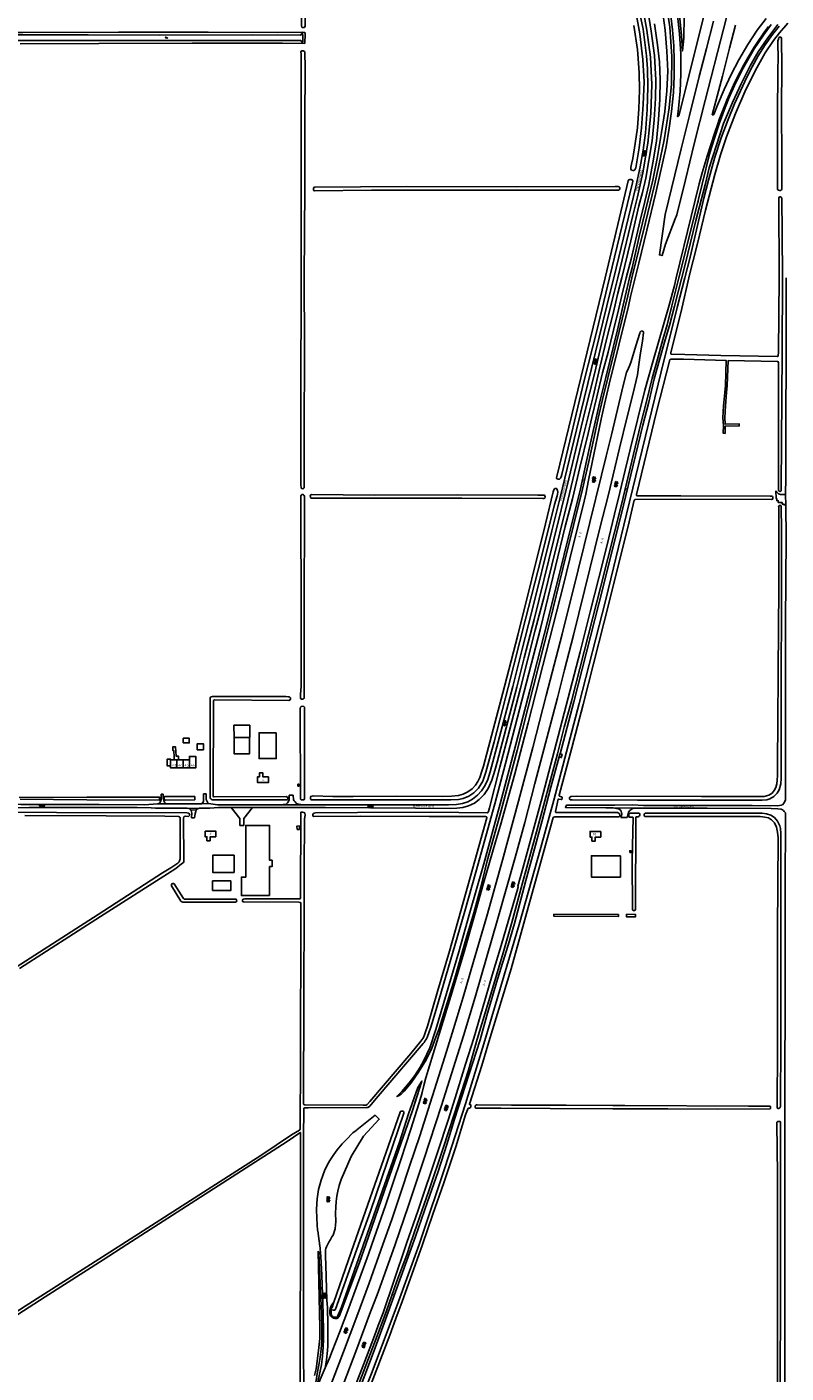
# Model space of a CAD drawing. Extents: x 168875 to 176000, y 513888 to 528000.
# Tile 14 of 106: x 173712 to 174498, y 515867 to 517260. Entities that reach past the tile are written whole.
import ezdxf

# ---------------------------------------------------------------- set-up
doc = ezdxf.new("R2010")
doc.units = 0
doc.header["$MEASUREMENT"] = 0
doc.linetypes.add('HIDDEN', pattern=[0.8, 0.5, -0.3])
doc.layers.get('0').update_dxf_attribs({"linetype": 'CONTINUOUS'})
for name, color, linetype in [('BIJGEBOUW', 12, 'CONTINUOUS'), ('DAKRAND', 10, 'CONTINUOUS'), ('HOOFDGEBOUW', 1, 'CONTINUOUS'), ('HUISNUMMER', 7, 'CONTINUOUS'), ('INSTEEK_SLOOT', 72, 'CONTINUOUS'), ('KANT_VERHARDING', 252, 'CONTINUOUS'), ('KANT_WATER', 140, 'CONTINUOUS'), ('OVERIGOPSTAL', 12, 'CONTINUOUS'), ('SEMANTIEK', 140, 'CONTINUOUS'), ('sluitlijn_verharding', 7, 'CONTINUOUS'), ('STRAATNAAM', 7, 'CONTINUOUS'), ('TALUD', 34, 'CONTINUOUS'), ('TUSSENMUUR', 12, 'HIDDEN')]:
    doc.layers.add(name, color=color, linetype=linetype)
doc.styles.add('ISOCP', font='ISOCP.shx', dxfattribs={"height": 1.8})

# ---------------------------------------------------------------- blocks, each defined once
blk = doc.blocks.new('S014')
at = {"color": 0}
for p, q in [((0, -0.8), (4.2, 1.7)), ((0, 0.6), (1.8, 1.7)), ((5.1, -1.5), (0, 1.4)), ((2.6, -1.5), (0, 0)), ((1.1, -1.5), (6.1, 1.4)), ((6.1, -0.8), (1.9, 1.7)), ((3.5, -1.5), (6.1, 0)), ((6.1, 0.7), (4.4, 1.7))]:
    blk.add_line(p, q, dxfattribs=at)
blk = doc.blocks.new('S04')
at = {"color": 0}
for p, q in [((0, 0.5), (0.5, 0.5)), ((0, 0.3), (1, 0.3)), ((0, 0), (0.5, 0)), ((0, -0.3), (1, -0.3)), ((0, -0.5), (0.5, -0.5))]:
    blk.add_line(p, q, dxfattribs=at)
blk = doc.blocks.new('S05')
at = {"color": 0}
for p, q in [((0.1, 0.3), (0.4, 0.6)), ((0.1, -0.2), (0.4, 0.1)), ((0.4, 0.6), (0.7, 0.7)), ((0.4, 0.1), (0.7, 0.2)), ((0.7, 0.7), (1, 0.6)), ((0.7, 0.2), (1, 0.1)), ((1, 0.6), (1.3, 0.4)), ((1, 0.1), (1.4, -0.1)), ((1.3, 0.4), (1.7, 0.1)), ((1.7, 0.1), (2, 0)), ((2, 0), (2.3, 0.2)), ((2.3, 0.2), (2.6, 0.4)), ((1.4, -0.1), (1.7, -0.4)), ((1.7, -0.4), (2, -0.5)), ((2, -0.5), (2.3, -0.3)), ((2.3, -0.3), (2.6, -0.1))]:
    blk.add_line(p, q, dxfattribs=at)

msp = doc.modelspace()

# ---------------------------------------------------------------- linework, layer by layer
at = {"layer": 'BIJGEBOUW'}
for points in [[(173873.81, 516518.984), (173880.05, 516518.91), (173880.105, 516523.62), (173873.866, 516523.693), (173873.81, 516518.984)], [(173888.403, 516511.858), (173894.633, 516511.858), (173894.633, 516518.068), (173888.403, 516518.068), (173888.403, 516511.858)], [(173991.56, 516429.325), (173994.12, 516429.343), (173994.095, 516432.942), (173991.535, 516432.925), (173991.56, 516429.325)], [(174326.29, 516402.229), (174326.29, 516380.04), (174296.241, 516380.04), (174296.241, 516402.229), (174326.29, 516402.229)]]:
    msp.add_lwpolyline(points, dxfattribs=at)
at = {"layer": 'DAKRAND'}
for points in [[(173942.317, 516524.563), (173942.603, 516524.563), (173942.6, 516537.1), (173926.3, 516537.1), (173926.358, 516524.563), (173926.637, 516524.563)], [(173860.495, 516495), (173857.2, 516495), (173857.2, 516502.2), (173860.9, 516502.2), (173860.9, 516501.276)], [(173923.1, 516376.1), (173923, 516366.2), (173904.2, 516366.3), (173904.2, 516376.1), (173923.1, 516376.1)]]:
    msp.add_lwpolyline(points, dxfattribs=at)
at = {"layer": 'HOOFDGEBOUW'}
for points in [[(173942.317, 516524.563), (173942.317, 516507.513), (173926.637, 516507.513), (173926.637, 516524.563)], [(173926.637, 516524.563), (173942.317, 516524.563)], [(173970.086, 516529.363), (173952.336, 516529.363), (173952.336, 516502.683), (173970.086, 516502.683), (173970.086, 516529.363)], [(173867.177, 516493.115), (173860.489, 516493.139), (173860.495, 516495)], [(173860.495, 516495), (173860.517, 516501.277), (173860.9, 516501.276)], [(173860.9, 516501.276), (173864.4, 516501.263)], [(173864.4, 516501.263), (173867.186, 516501.253)], [(173873.667, 516493.092), (173867.177, 516493.115)], [(173867.186, 516501.253), (173868.9, 516501.247)], [(173868.9, 516501.247), (173873.676, 516501.231)], [(173880.157, 516493.069), (173873.667, 516493.092)], [(173873.676, 516501.231), (173880.166, 516501.208)], [(173880.157, 516493.069), (173886.807, 516493.046), (173886.836, 516501.184)], [(173880.186, 516501.208), (173880.166, 516501.208)], [(173886.836, 516501.184), (173886.736, 516501.184), (173886.749, 516504.934), (173880.2, 516504.958), (173880.186, 516501.208)], [(173961.944, 516483.911), (173956.154, 516483.911), (173956.154, 516488.03), (173952.754, 516488.03), (173952.754, 516483.911), (173950.754, 516483.911), (173950.754, 516477.911), (173961.944, 516477.901), (173961.944, 516483.911)], [(173993.784, 516476.096), (173992.504, 516476.096), (173992.504, 516474.196), (173993.784, 516474.196), (173993.784, 516476.096)], [(173896.44, 516427.694), (173896.391, 516421.85), (173898.291, 516421.834), (173898.256, 516417.725), (173901.656, 516417.696), (173901.692, 516421.805), (173907.392, 516421.754), (173907.445, 516427.594), (173896.44, 516427.694)], [(173963.251, 516360.895), (173934.031, 516360.895), (173934.031, 516380.175), (173938.481, 516380.175), (173938.481, 516433.535), (173963.251, 516433.535), (173963.251, 516397.485), (173965.771, 516397.485), (173965.771, 516390.895), (173963.251, 516390.895), (173963.251, 516360.895)], [(174305.913, 516427.277), (174305.913, 516421.437), (174300.213, 516421.437), (174300.213, 516417.318), (174296.813, 516417.318), (174296.813, 516421.418), (174294.893, 516421.418), (174294.893, 516427.277), (174305.913, 516427.277)], [(173926.501, 516402.635), (173926.501, 516384.965), (173904.321, 516384.965), (173904.321, 516402.635), (173926.501, 516402.635)], [(174336.002, 516405.438), (174337.282, 516405.438), (174337.282, 516407.338), (174336.002, 516407.338), (174336.002, 516405.438)]]:
    msp.add_lwpolyline(points, dxfattribs=at)
at = {"layer": 'INSTEEK_SLOOT'}
for points in [[(173996.9, 518000), (173996.9, 517964.6), (173997.1, 517910.1), (173996.9, 517878.9), (173996.9, 517857.5), (173997.1, 517855.3), (173996.8, 517572), (173996.8, 517451.2), (173996.3, 517349.1), (173996.2, 517260.5), (173996.4, 517259.4), (173997.1, 517258.9), (173998, 517258.8), (173999.3, 517259), (173999.7, 517259.6), (173999.9, 517260.5), (173999.5, 517279.8), (173999.6, 517324), (174000, 517407.1), (173999.9, 517411.1), (173999.7, 517413.3), (174000, 517532.2)], [(174354.6, 517276.8), (174358.1, 517255.2), (174361.5, 517230), (174362.9, 517204.5), (174362.6, 517185.5), (174361.2, 517163.4), (174359, 517141.5), (174352.6, 517103), (174349, 517088.1), (174345.4, 517074.5), (174337.1, 517038.3), (174327.7, 517000)], [(174350.8, 517202.8), (174349.6, 517225.9), (174346.4, 517252.4), (174342.3, 517275.2)], [(174332.3, 517000), (174337.3, 517019.4), (174346.6, 517059.1), (174351.6, 517078.8), (174355.7, 517096.4), (174359.9, 517118.9), (174363.5, 517141.2), (174365.8, 517163.9), (174367.1, 517184.4), (174367.4, 517204.6), (174366.7, 517223.3), (174364.8, 517240.9), (174361.7, 517262.8)], [(174340.3, 517260.9), (174343.9, 517236.1), (174345.7, 517212.5), (174346, 517194.2), (174345.4, 517174.9), (174343.9, 517155.1), (174341.7, 517139), (174339, 517123.3), (174337.9, 517117.6), (174337.1, 517114), (174337, 517113.1), (174337.1, 517112.3), (174337.9, 517111.3), (174339.4, 517110.9), (174340.5, 517111), (174341.2, 517111.6), (174342.2, 517113.7), (174345.6, 517134.4), (174348, 517155.1), (174349.9, 517179.1), (174350.8, 517202.8)], [(174392.9, 517000), (174398.3, 517021.3), (174412.5, 517082.2), (174417.4, 517100.9), (174424, 517124.8), (174430.7, 517144.7), (174437.9, 517163.9), (174444.5, 517180), (174457, 517207.6), (174462.6, 517218.2), (174469, 517229.7), (174476, 517241), (174483.8, 517251.7), (174490.6, 517260.2)], [(174397.2, 517000), (174397.2, 517000.3), (174406, 517035.6), (174414.4, 517070), (174424, 517106.7), (174430, 517127.3), (174436, 517145.7), (174445.4, 517170.1), (174455.2, 517192.3), (174465.6, 517214), (174476.2, 517232.7), (174484.7, 517245.4), (174490.8, 517253.3), (174499.7, 517263.3)], [(173998.8, 517253.9), (173997, 517254), (173971.4, 517253.9), (173899.7, 517254.2), (173806.8, 517254), (173707.9, 517253.9), (173702.5, 517253.8), (173698.8, 517254.4), (173697.3, 517254.4), (173695.4, 517254.2), (173692.5, 517254.1), (173638, 517254.4), (173465.9, 517254.4)], [(173705.1, 517242.1), (173786.6, 517242.3), (173883, 517242.7), (173976.6, 517242.7), (173999.5, 517242.2), (173999.8, 517242.7), (174000, 517252), (173999.9, 517253.1), (173999.5, 517253.6), (173998.8, 517253.9)], [(174493.5, 517091.8), (174493, 517091), (174492.2, 517090.4), (174490.9, 517090.3), (174489.7, 517090.6), (174489, 517091.6), (174488.8, 517092.9), (174488.7, 517099.4), (174488.9, 517130.3), (174488.8, 517169), (174489.3, 517213.4), (174489.4, 517229.1), (174489.3, 517240.6), (174489.1, 517243.3), (174489.2, 517245.1), (174489.8, 517247), (174490.4, 517248.5), (174491, 517249), (174491.7, 517249), (174492.4, 517248.8), (174492.9, 517247.9), (174493.3, 517218), (174493, 517176.1), (174493.2, 517121.6), (174493.5, 517091.8)], [(173999.1, 517000), (173999.5, 517093), (173999.6, 517161.6), (173999.9, 517217.3), (173999.6, 517233.5), (173999.3, 517234.2), (173998, 517234.6), (173996.6, 517234.6), (173995.9, 517234.4), (173995.6, 517233.5), (173995.7, 517231.7), (173995.8, 517217.1), (173995.8, 517000)], [(174325.8, 517093.4), (174325.8, 517092.4), (174325.4, 517091.3), (174324.4, 517090.6), (174323.5, 517090.5), (174315.5, 517090.8), (174250.4, 517090.8), (174068.6, 517090.6), (174009.8, 517090.1), (174008.9, 517090.4), (174008.5, 517091.2), (174008.6, 517092.3), (174009.1, 517093.3), (174010.1, 517093.6), (174104.5, 517094.3), (174218.5, 517094.1), (174321, 517094.5), (174323.9, 517094.4), (174325, 517094.1), (174325.8, 517093.4)], [(174310.6, 517000), (174325.5, 517062.4), (174334.2, 517100.4), (174334.9, 517101.4), (174336, 517101.8), (174337.5, 517101.8), (174338.8, 517101.1), (174339.2, 517099.9), (174338.9, 517098.3), (174314.9, 517000), (174301.7, 516943.6), (174288.9, 516893.6), (174265.6, 516796.4), (174265.1, 516794), (174264.2, 516792.6), (174263.1, 516791.7), (174261.8, 516791.6), (174260.6, 516792.1), (174260.3, 516793), (174260.5, 516794.3), (174310.6, 517000)], [(174493.9, 517000), (174493.8, 517046.4), (174493.2, 517082), (174492.8, 517083.3), (174491.8, 517083.8), (174491, 517083.7), (174490.4, 517082.8), (174490.5, 517000)], [(173999.1, 517000), (173999.2, 516929.2), (173999, 516834.8), (173999.1, 516783.8), (173998.9, 516782.7), (173998.2, 516782.1), (173997.3, 516781.8), (173996.5, 516781.9), (173996, 516782.5), (173995.7, 516783.5), (173995.6, 516785.6), (173995.6, 516872), (173995.8, 517000)], [(174000, 516141.4), (174002, 516141.4), (174003.2, 516141.5), (174063.5, 516141.8), (174065, 516141.9), (174065.6, 516142.1), (174065.9, 516142.4), (174066.6, 516142.8), (174067.1, 516143.3), (174073.6, 516151.1), (174122, 516208.1), (174123, 516209.1), (174124, 516210.3), (174124.8, 516211.8), (174125.5, 516212.8), (174126.2, 516214.3), (174129.9, 516225), (174135.6, 516243.2), (174165.3, 516344.7), (174176.7, 516385.1), (174196.2, 516455.8), (174207.5, 516497.6), (174243.4, 516637.3), (174259, 516701.4), (174269.2, 516742.6), (174276.7, 516771.2), (174284.4, 516803.6), (174293, 516839.1), (174296.7, 516855.4), (174302, 516876.7), (174307.9, 516901.7), (174313.6, 516923.2), (174319.1, 516945.7), (174324.4, 516966.9), (174328.1, 516983), (174332.3, 517000)], [(174000, 516144.6), (174060.2, 516144.2), (174063.2, 516144.1), (174064.1, 516144.7), (174066.8, 516148), (174109.3, 516197.7), (174119.7, 516210.3), (174121.9, 516213.2), (174122.5, 516214.3), (174123.6, 516216.9), (174124.7, 516220), (174126.5, 516225.9), (174137, 516261.8), (174149.4, 516303.6), (174161, 516345.2), (174175.7, 516396.8), (174188, 516441.4), (174188, 516442), (174187.6, 516442.4), (174186.8, 516442.6), (174128.2, 516442.9), (174057, 516443.1), (174009.1, 516442.8), (174008.2, 516443.2), (174007.9, 516443.9), (174007.9, 516444.9), (174008.5, 516445.8), (174009.4, 516446.3), (174010.8, 516446.7), (174054.2, 516446.8), (174129.8, 516447.3), (174188.3, 516446.6), (174189.1, 516447), (174189.6, 516447.8), (174190.8, 516451.8), (174201.4, 516493.9), (174211.5, 516531.6), (174223, 516575.5), (174238.2, 516635.6), (174247.2, 516670.4), (174255.3, 516702.7), (174271.7, 516769.7), (174285.7, 516827.5), (174298, 516877.2), (174303.9, 516902.7), (174311.7, 516934.9), (174318.7, 516963), (174323.7, 516984.2), (174327.7, 517000)], [(174117.9, 516000), (174120.9, 516008.3), (174144.7, 516079.3), (174166.1, 516145.4), (174185.9, 516211.1), (174221.6, 516331.1), (174244, 516410.8), (174257.3, 516459.6), (174283.5, 516559.8), (174310.7, 516665.8), (174332.6, 516755.5), (174368.4, 516902.7), (174384.9, 516969.3), (174392.9, 517000)], [(174493.9, 517000), (174493.7, 516923.2), (174492.8, 516783.4), (174492.7, 516779.7), (174491.7, 516779.1), (174490.5, 516779.3), (174489.9, 516780), (174489.8, 516781.6), (174489.8, 516912.1), (174489.4, 516913.1), (174488.8, 516913.5), (174437.9, 516914.383), (174436.898, 516888.532), (174436.196, 516881.309), (174434.998, 516867.432), (174434.401, 516855.301), (174434.75, 516848.427), (174449.302, 516848.823), (174449.356, 516846.823), (174434.786, 516846.426), (174434.683, 516839.097), (174432.683, 516839.125), (174432.799, 516847.378), (174432.399, 516855.299), (174433.002, 516867.568), (174434.204, 516881.491), (174434.902, 516888.668), (174435.901, 516914.431), (174391.7, 516915.8), (174379.3, 516915.9), (174378.1, 516915.8), (174377.4, 516915.3), (174364.1, 516862.8), (174342.9, 516775.8), (174342.9, 516774.9), (174343.3, 516774.5), (174388.8, 516774.5), (174481.3, 516774.1), (174483, 516774), (174483.6, 516773.7), (174484.1, 516773.2), (174484.1, 516771.9), (174483.7, 516771.1), (174482.8, 516770.8), (174388.6, 516770.9), (174342, 516770.7), (174341.1, 516770.5), (174340.6, 516770.1), (174334.3, 516743.2), (174309.2, 516642.9)], [(174490.5, 517000), (174490, 516923.5), (174489.5, 516919.1), (174489, 516918.6), (174430.2, 516919.7), (174392.9, 516920.5), (174378.9, 516920.9), (174378.4, 516921.3), (174378.6, 516922.5), (174389.7, 516968.4), (174397.2, 517000)], [(173999.3, 516772.6), (173999.2, 516773.8), (173998.9, 516774.8), (173998.3, 516775.5), (173997.5, 516775.8), (173996.7, 516775.8), (173995.9, 516775.2), (173995.6, 516774.1), (173995.5, 516752), (173995.8, 516666.3), (173995.8, 516577.3), (173995.2, 516569.2), (173995.2, 516566.2), (173995.3, 516565), (173996, 516564.3), (173996.9, 516564.1), (173997.9, 516564.3), (173998.7, 516564.7), (173999.1, 516565.6), (173999.1, 516648), (173999.3, 516772.6)], [(174248.3, 516773.3), (174248.2, 516774.4), (174247.8, 516775), (174246.9, 516775.1), (174240.9, 516775.2), (174157.9, 516775.4), (174071.7, 516775.3), (174006.8, 516775.7), (174006, 516775.6), (174005.4, 516775.2), (174005.2, 516774.1), (174005.4, 516773.1), (174005.8, 516772.5), (174006.7, 516772.1), (174009, 516772), (174162, 516771.9), (174246, 516771.6), (174247.1, 516771.7), (174247.9, 516772.1), (174248.3, 516773.3)], [(174260.7, 516774.6), (174261.2, 516776.2), (174261.4, 516778.4), (174261.1, 516780.1), (174260.6, 516781.6), (174259.9, 516782.2), (174258.7, 516782.2), (174257.9, 516781.6), (174257.2, 516780.5), (174256.7, 516778.7), (174248.7, 516745.5), (174220, 516630.4), (174206.3, 516577.2), (174184.6, 516494.7), (174183, 516489.5), (174180.7, 516483), (174178.7, 516478.9), (174176.2, 516475), (174172.7, 516471.3), (174168.4, 516468.3), (174163.6, 516465.9), (174158.6, 516464.6), (174151.3, 516463.7), (174142.5, 516463.6), (174094.2, 516463.7), (174049.8, 516463.4), (174028.8, 516463.6), (174008.2, 516464), (174005.8, 516463.6), (174005.4, 516462.7), (174005.5, 516461.4), (174005.9, 516460.5), (174006.7, 516460.1), (174150.6, 516460.1), (174158.7, 516460.3), (174163.6, 516461.4), (174169.4, 516463.9), (174174.5, 516467.4), (174179.5, 516472.2), (174184, 516479.4), (174187, 516488.6), (174195.5, 516520), (174210.2, 516576.1), (174228.1, 516646.9), (174244, 516708.6), (174258, 516765.4), (174260.7, 516774.6)], [(174493.1, 516664.8), (174493, 516739.7), (174492.8, 516762.9), (174492.6, 516763.9), (174492.2, 516764.4), (174491.3, 516764.4), (174490.5, 516764.3), (174490, 516763.7), (174490.1, 516762.6), (174490.1, 516679.3), (174489.4, 516593.2), (174489.3, 516538.6), (174489, 516500.4), (174488.8, 516485.3), (174488.6, 516480.5), (174488, 516476.5), (174487, 516472.9), (174485.4, 516469.6), (174483.2, 516467), (174479.8, 516464.8), (174475, 516463.5), (174469.5, 516463.3), (174410.3, 516463.5), (174280.5, 516463.7), (174275.8, 516463.6), (174274.6, 516463.3), (174273.8, 516462.8), (174273.5, 516461.8), (174273.7, 516460.7), (174274.5, 516460.1), (174276.2, 516459.9), (174343.8, 516459.6), (174419, 516459.5), (174469.2, 516459.6), (174473.1, 516459.7), (174477.8, 516460), (174480.9, 516461), (174485.1, 516463.4), (174488.6, 516466.9), (174490.7, 516470.5), (174492.4, 516476.5), (174492.5, 516482.1), (174492.6, 516581.9), (174493.1, 516664.8)], [(174309.2, 516642.9), (174287.9, 516558.6), (174276.1, 516513.9), (174262.9, 516464.9), (174263, 516464), (174263.3, 516463.7), (174265.3, 516463.1), (174265.9, 516462.7), (174266, 516462), (174265.8, 516460.5), (174265.1, 516460.2), (174262.3, 516460.8), (174261.8, 516460.6), (174259, 516448.1), (174259.2, 516447.4), (174259.7, 516447), (174323.3, 516446.8), (174324.7, 516446.2), (174325.5, 516445.6), (174325.8, 516443.6), (174325.2, 516442.8), (174324.2, 516442.4), (174258.3, 516442.3), (174257.5, 516442.1), (174256.8, 516441.6), (174241.3, 516385.7), (174213.1, 516285.2), (174190, 516209.7), (174182.7, 516185.2), (174175.1, 516161.5), (174170.1, 516145.3), (174170.1, 516145), (174170.2, 516144.8), (174170.5, 516144.6), (174170.9, 516144.5), (174171.5, 516144.5), (174171.6, 516144.4), (174171.6, 516143.6), (174171.4, 516142), (174171.2, 516141.6), (174170.9, 516141.3), (174170.2, 516141.1), (174169.8, 516141.2), (174169, 516141.2), (174168.6, 516140.9), (174166.1, 516134), (174155.8, 516101.2), (174143.4, 516063.7), (174132.3, 516031.4), (174121.4, 516000)], [(173985, 516564.4), (173984.6, 516563.6), (173983.9, 516563), (173983, 516562.8), (173906.2, 516563.3), (173905.5, 516563), (173905.2, 516562.4), (173904.9, 516464.7), (173904.9, 516463.8), (173905.1, 516463.2), (173906, 516463.1), (173980.2, 516463.4), (173981.1, 516463), (173981.7, 516462.6), (173982, 516461.6), (173981.8, 516460.5), (173981, 516460.1), (173905.3, 516460), (173903.8, 516460.1), (173902.7, 516460.6), (173902, 516461.5), (173901.8, 516462.2), (173901.6, 516565.1), (173901.9, 516566.1), (173902.5, 516566.7), (173903.9, 516566.9), (173979.9, 516566.8), (173982.4, 516566.7), (173983.7, 516566.4), (173984.5, 516565.9), (173984.9, 516565.4), (173985, 516564.4)], [(173994.9, 516554.2), (173995.1, 516555.7), (173995.8, 516556.5), (173997.3, 516556.8), (173998.8, 516556.5), (173999.2, 516555.8), (173999.4, 516460.9), (173998.8, 516460.1), (173997.6, 516459.9), (173996, 516460.1), (173995.3, 516460.8), (173995.1, 516461.8), (173994.9, 516554.2)], [(173704.9, 516460.6), (173774.199, 516459.9), (173849.292, 516459.593), (173849.304, 516462.593), (173774.201, 516462.9), (173704.1, 516462.4)], [(173885.675, 516459.961), (173885.699, 516463.319), (173854.8, 516463.4), (173854.2, 516463.1), (173854, 516461.8), (173854.2, 516460.3), (173854.7, 516459.9), (173855.8, 516459.8), (173885.675, 516459.961)], [(173710, 516443.8), (173794.2, 516443.6), (173854.7, 516443.2), (173868.8, 516442.8), (173870.1, 516442.5), (173870.6, 516441.8), (173870.8, 516440.8), (173870.6, 516398.9), (173869.6, 516395.8), (173868.2, 516394.5), (173860.9, 516389.7), (173852.2, 516384.4), (173785.8, 516341.5), (173541.4, 516185)], [(173704.4, 516285.4), (173788.1, 516339.3), (173857.5, 516383.4), (173866.3, 516389.1), (173872, 516393.7), (173873.7, 516394.8), (173874.3, 516395.8), (173874.6, 516397.2), (173874.2, 516440.9), (173874.4, 516442.4), (173875.1, 516442.9), (173876.2, 516443), (173879.2, 516442.8), (173880.1, 516443.3), (173880.6, 516444.1), (173880.4, 516445.2), (173879.5, 516446.3), (173877.4, 516446.7), (173742.7, 516446.9), (173675.2, 516447.3)], [(173810.1, 516000), (173889.9, 516051.2), (173955.3, 516092.9), (173985.9, 516113.4), (173994, 516118.4), (173994.4, 516118.8), (173994.8, 516119.6), (173995, 516129.5), (173995.2, 516181.6), (173995.5, 516347.9), (173995.6, 516353), (173995.5, 516353.6), (173995, 516353.8), (173993.5, 516354), (173936.7, 516354.4), (173935.6, 516354.6), (173935.2, 516355.3), (173935.1, 516356.3), (173935.5, 516357), (173936.3, 516357.4), (173937.8, 516357.7), (173994.5, 516357.6), (173995.1, 516357.8), (173995.2, 516358.8), (173995.414, 516447.1), (173997.6, 516447.1), (173999, 516446.8), (173999.8, 516445.9), (173999.9, 516444.5), (173999.4, 516439.9), (173998.9, 516388.2), (173998.7, 516218), (173998.4, 516181.6), (173998.4, 516145.3), (173998.8, 516144.8), (173999.2, 516144.6), (174000, 516144.6)], [(174338.3, 516397.2), (174339.4, 516441.7), (174339.1, 516441.9), (174338.3, 516442.1), (174335.7, 516442.1), (174335.1, 516442.4), (174334.9, 516443.5), (174335, 516444.9), (174335.4, 516445.6), (174336.4, 516446.2), (174337.9, 516446.3), (174345.6, 516446.1), (174346.4, 516445.6), (174346.5, 516444.5), (174346.2, 516443.3), (174345.5, 516442.6), (174344.7, 516442.4), (174343.1, 516442.3), (174342.4, 516442.1), (174342.2, 516441), (174341.9, 516346.8), (174341.7, 516345.9), (174340.9, 516345.5), (174339.8, 516345.4), (174339.2, 516346), (174338.8, 516346.7), (174338.3, 516397.2)], [(174492.3, 516390.7), (174492.2, 516418.4), (174492.4, 516425.2), (174491.9, 516430.2), (174491.2, 516433), (174488.8, 516437.8), (174485.6, 516441.6), (174481.9, 516444.3), (174477.6, 516445.6), (174473.1, 516446.2), (174429.8, 516446.3), (174352.2, 516446.1), (174351.2, 516445.6), (174350.8, 516444.7), (174350.9, 516443.3), (174351.8, 516442.6), (174471, 516442.6), (174475.7, 516442.2), (174479.7, 516441.3), (174482.7, 516439.4), (174485.6, 516436.1), (174487.8, 516431.7), (174489, 516426.5), (174489.5, 516420.8), (174489, 516324.9), (174488.8, 516203.2), (174488.4, 516143.1), (174488.5, 516141.9), (174489.2, 516140.8), (174490.5, 516140.7), (174491.3, 516141.4), (174491.9, 516142.8), (174492, 516145.8), (174492.2, 516210.1), (174492.3, 516298.5), (174492.3, 516390.7)], [(173929.2, 516355.9), (173929, 516356.6), (173928.5, 516357.1), (173927.8, 516357.3), (173875.7, 516357.1), (173874.9, 516357.3), (173874.4, 516357.6), (173874, 516358.1), (173864.5, 516373.1), (173863.7, 516373.6), (173862.9, 516373.6), (173862, 516373), (173861.5, 516372.2), (173861.6, 516370.9), (173871.5, 516355.2), (173872.4, 516354.4), (173873.3, 516354.1), (173927.8, 516354.3), (173928.5, 516354.4), (173928.9, 516354.8), (173929.2, 516355.9)], [(174257.378, 516341.711), (174257.366, 516339.711), (174324.217, 516339.295), (174324.229, 516341.295), (174257.378, 516341.711)], [(174332.536, 516341.569), (174332.496, 516339.069), (174341.78, 516338.921), (174341.82, 516341.421), (174332.536, 516341.569)], [(174330.881, 516143.888), (174318.308, 516143.716), (174270.2, 516144), (174213.7, 516144.2), (174177.9, 516144.4), (174177.5, 516144.5), (174176.5, 516144.1), (174176.1, 516143.6), (174175.9, 516142.4), (174176, 516141.7), (174176.2, 516141.4), (174177.1, 516141.2), (174202.6, 516140.9), (174253.5, 516140.8), (174318.424, 516140.501)], [(173998.4, 516000), (173998.4, 516110.5), (173998.5, 516140.4), (173998.6, 516141), (173998.7, 516141.1), (173999.5, 516141.4), (174000, 516141.4)], [(174050.5, 516000), (174097.9, 516135.9), (174098.4, 516136.9), (174098.5, 516137.4), (174099.2, 516138), (174099.7, 516138.1), (174100.8, 516138.1), (174101.1, 516138), (174101.9, 516137.5), (174102.2, 516136.9), (174102.2, 516136.2), (174102.1, 516135.8), (174067.6, 516034.6), (174055.3, 516000)], [(174318.424, 516140.501), (174331.077, 516140.496), (174375.3, 516140.4), (174426.3, 516140.1), (174480.9, 516140.2), (174481.3, 516140.4), (174481.5, 516140.8), (174481.6, 516141.3), (174481.6, 516142.8)], [(174481.6, 516142.8), (174481.1, 516143.2), (174480.8, 516143.3), (174458.7, 516143.3), (174330.881, 516143.888)], [(174488.8, 516000), (174489, 516072.4), (174488.1, 516125.2), (174488.2, 516125.7), (174488.1, 516126.2), (174488.3, 516126.5), (174489, 516127.1), (174489.9, 516127.4), (174490.7, 516127.4), (174491.4, 516127.2), (174491.9, 516126.8), (174491.8, 516000)], [(173815.5, 516000), (173981.4, 516106.7), (173994.5, 516115.5), (173994.8, 516115.8), (173995.1, 516115.8), (173995.2, 516115.6), (173995.3, 516111.4), (173995.2, 516109.2), (173995.3, 516075.5), (173995.2, 516000)], [(173810.1, 516000), (173710.2, 515936.2), (173655.1, 515900.8), (173604.2, 515868.5), (173420.3, 515750.3), (173335.8, 515696.3), (173236.4, 515632.6), (173236.1, 515632.3), (173235.9, 515631.9), (173237.8, 515629.3), (173238, 515629.1), (173238.6, 515629.1), (173242.8, 515631.9), (173266.3, 515647), (173306.2, 515673.2), (173387.5, 515725.4), (173533.5, 515818.8), (173730.9, 515945.9), (173791.1, 515984.3), (173815.5, 516000)], [(173995.2, 516000), (173994.9, 515903.7), (173995, 515852.7)], [(173998.6, 515857.9), (173998.4, 515884.2), (173998.4, 516000)], [(174010.4, 515726.1), (174037.2, 515788.8), (174068.5, 515866.5), (174095.2, 515937.3), (174117.9, 516000)], [(174055.3, 516000), (174032.8, 515936.8), (174031.4, 515933.3), (174030.7, 515932.2), (174030.2, 515932), (174029.3, 515932), (174028.1, 515932.4), (174027.7, 515932.8), (174027.5, 515932.9), (174027.255, 515933.271)], [(174029.694, 515940.276), (174050.5, 516000)], [(174065.4, 515848.5), (174087.5, 515906.3), (174093.8, 515923.6), (174100.3, 515941), (174108.8, 515964.2), (174121.4, 516000)], [(174488.8, 516000), (174488.7, 515960), (174488.7, 515846.5)], [(174491.8, 516000), (174491.8, 515923.4), (174491.4, 515831.3)], [(174027.255, 515933.271), (174027.2, 515933.9), (174027.3, 515934.2), (174027.8, 515934.9), (174029.694, 515940.276)]]:
    msp.add_lwpolyline(points, dxfattribs=at)
at = {"layer": 'KANT_VERHARDING'}
for points in [[(174319.4, 517000), (174342.3, 517094), (174346.7, 517114.9), (174349.7, 517132), (174352.1, 517149.9), (174353.9, 517174.1), (174354.8, 517197.1), (174354.4, 517216.1), (174353.4, 517229.5), (174349.9, 517257.3), (174342.7, 517291.8)], [(174422.5, 517265.3), (174415.4, 517237.1), (174407.9, 517208.2), (174397.9, 517167.8), (174389.2, 517133.4), (174372.5, 517065.6), (174366.7, 517023.6), (174369.4, 517023), (174373.1, 517034.9), (174382.8, 517061.1), (174384.5, 517065), (174393.6, 517101.4), (174402.7, 517138.7), (174413.9, 517183.3), (174432.8, 517257.2), (174442.3, 517293.8)], [(174323.6, 517000), (174339.3, 517064.5), (174343.8, 517083.7), (174349.4, 517108.4), (174354.7, 517139.1), (174357.7, 517170), (174358.7, 517200), (174357.5, 517228.3), (174353.7, 517256), (174349.3, 517280.6)], [(174377.3, 517279.8), (174380.2, 517256.4), (174381.5, 517239.8), (174382, 517224.5), (174381.9, 517208.4), (174381.1, 517191.5), (174379.1, 517172), (174376.9, 517154.8), (174373.6, 517135.6), (174362.8, 517087.9), (174353.6, 517049.2), (174345.2, 517015.3), (174341.5, 517000)], [(174388.7, 517231.5), (174387.5, 517252.3), (174385, 517274.5)], [(174479.6, 517260), (174474.6, 517253.3), (174468.1, 517243.8), (174464.6, 517238.4), (174458.1, 517227.6), (174454, 517220.4), (174446.7, 517206.4), (174443.4, 517199.3), (174436.5, 517183.8), (174433.9, 517177.4), (174428.6, 517163.6), (174426.6, 517158.1), (174423.9, 517150.2), (174416, 517125.8), (174411, 517108.6), (174407.9, 517097.1), (174399.5, 517063.5), (174384.1, 517000)], [(174412.5, 517270.5), (174386.6, 517167.4), (174386, 517166.7), (174385.5, 517166.7), (174386.5, 517175), (174388, 517193), (174388.7, 517210.7), (174388.7, 517231.5)], [(174445.3, 517261.4), (174439.2, 517237.5), (174432.1, 517208.5), (174425.1, 517182.8), (174421.4, 517168.6), (174422.4, 517168.4), (174422.9, 517169), (174426.7, 517178.6), (174433.6, 517194.9), (174440.8, 517210.2), (174448.7, 517225.4), (174458, 517241.2), (174467.8, 517256), (174477.2, 517268.3)], [(174000, 516452), (174021, 516452.1), (174114.3, 516451.5), (174150, 516451.2), (174156.9, 516451.4), (174163.2, 516452.1), (174169, 516453.7), (174175.2, 516456.7), (174180.2, 516460.4), (174185.3, 516465.5), (174189.4, 516471.6), (174193.2, 516480.4), (174196.3, 516490.4), (174198.6, 516498.8), (174219.1, 516576.7), (174226.7, 516607), (174236.9, 516646.7), (174257.2, 516729.2), (174272.9, 516792.2), (174289.5, 516861.2), (174299.7, 516902.2), (174310.3, 516946.5), (174319.7, 516984.9), (174323.6, 517000)], [(174007, 516454.8), (174060.9, 516454.9), (174148.5, 516454.8), (174156.5, 516455.2), (174162.7, 516456.2), (174168.2, 516458), (174173.1, 516460.8), (174178.4, 516464.8), (174182.6, 516469.2), (174186.1, 516474.6), (174189.1, 516481.2), (174191.5, 516489.1), (174202.6, 516530.5), (174214.9, 516577.4), (174224.5, 516615.9), (174234.3, 516653.3), (174255.2, 516738.4), (174263.8, 516772.9), (174281, 516842.9), (174315.9, 516986.6), (174319.4, 517000)], [(174068.9, 516000), (174083, 516040.5), (174091.1, 516064.1), (174099, 516087.7), (174109.3, 516119.2), (174117.8, 516145.7), (174120.2, 516153.6), (174121, 516157.2), (174122.8, 516164.5), (174124.9, 516172.5), (174140.2, 516222), (174152.2, 516261.5), (174164.4, 516302.8), (174175.9, 516342.6), (174184.7, 516373.9), (174197, 516416.7), (174202.2, 516433.7), (174217, 516486.8), (174230.9, 516539.6), (174238.9, 516570.7), (174267.3, 516682.4), (174277.1, 516722.1), (174287.4, 516763.2), (174290.4, 516776.1), (174293.2, 516790.5), (174297, 516809.1), (174306.3, 516853.8), (174309.8, 516869.4), (174314.6, 516889.8), (174334.6, 516970.8), (174336.8, 516980.6), (174341.5, 517000)], [(174104.6, 516000), (174105.3, 516002.2), (174116.6, 516034.4), (174137.4, 516096.4), (174148.3, 516129.6), (174156.7, 516156.4), (174166, 516186.5), (174174.5, 516213.5), (174183.7, 516244.2), (174193.7, 516278.8), (174202.9, 516309.2), (174220.3, 516369.8), (174220.2, 516370.7), (174225.7, 516390.5), (174244.3, 516458.7), (174264, 516533.7), (174284.5, 516613.1), (174295, 516654.5), (174303.8, 516689.8), (174312.1, 516722.4), (174320.1, 516755.6), (174325.7, 516778), (174331.3, 516801), (174336.7, 516823.8), (174351.7, 516883.8), (174359.8, 516913.1), (174376.6, 516971.8), (174382.2, 516992.2), (174384.1, 517000)], [(174497.9, 517000), (174498, 516922.9), (174497.6, 516846.1), (174497.6, 516793.3), (174497.3, 516775.8)], [(174093.1, 516000), (174107.1, 516040.4), (174122.9, 516087.9), (174141.2, 516143.8), (174163.8, 516216), (174175.9, 516255.9), (174187.8, 516296.5), (174199.5, 516337.1), (174217.2, 516400.5), (174227.2, 516436.7), (174237.8, 516476.8), (174261, 516565.5), (174268.5, 516594.5), (174277.6, 516630.3), (174294.7, 516698.9), (174305, 516740.9), (174313.8, 516775.8), (174325.4, 516823.9), (174333.3, 516856.2), (174339.4, 516880.7), (174343.9, 516899.6), (174345.3, 516910.4), (174347, 516922.5), (174349, 516934.6), (174350.3, 516943.3), (174350.2, 516944), (174349.8, 516944.4), (174349.1, 516944.9), (174348.1, 516945), (174347.4, 516944.6), (174346.8, 516944), (174346.3, 516942.8), (174342.1, 516929.7), (174337.3, 516913.3), (174336, 516909.5), (174334.7, 516906.4), (174333.6, 516904.1), (174332.6, 516902.3), (174327.9, 516882.7), (174316.9, 516837.6), (174311.4, 516815.5), (174306.7, 516795.9), (174282.5, 516697.8), (174265.9, 516631.4), (174249.5, 516567.9), (174235.5, 516514.1), (174220.8, 516458.6), (174204.1, 516397.5), (174188, 516339.8), (174174.3, 516292.7)], [(174497.3, 516775.8), (174491.9, 516775.7), (174490, 516776.6), (174487.263, 516779.735)], [(174497.4, 516764.9), (174495.7, 516765), (174495.7, 516765.9), (174493.8, 516766), (174493.8, 516767.5), (174489.7, 516767.7), (174489.7, 516769.4), (174488, 516769.6), (174488, 516771.1), (174487.334, 516771.988)], [(174318.9, 516451.7), (174311.1, 516451.7), (174269.4, 516452.2), (174270.5, 516454.6), (174320.6, 516454.6), (174338.7, 516454.9), (174350.2, 516454.1), (174405.7, 516454.2), (174462.5, 516454.1), (174488.5, 516453.8), (174490.9, 516454), (174492.7, 516454.4), (174494, 516455), (174495.6, 516457), (174497.1, 516460), (174497.2, 516462.1), (174497.1, 516465.8), (174497.3, 516644), (174497.7, 516730.7), (174497.4, 516764.9)], [(173847.5, 516455.9), (173848.6, 516456.3), (173849.5, 516456.9), (173850.1, 516457.7), (173850.7, 516459.2), (173850.9, 516460.3), (173850.995, 516465.86)], [(173856.2, 516455.8), (173855.3, 516456.6), (173854.4, 516457.7), (173853.8, 516458.8), (173853.1, 516461.9), (173853.2, 516465.835)], [(173893.2, 516456), (173894.9, 516458.2), (173894.87, 516466.057)], [(173899.6, 516456.2), (173897.6, 516460.4), (173897.505, 516466.139)], [(173972.3, 516455), (173977.1, 516455.3), (173980.3, 516455.6), (173981.2, 516456.1), (173981.8, 516456.8), (173983.3, 516459.8), (173983.42, 516464.936)], [(173987.609, 516464.912), (173987.8, 516460.1), (173988.6, 516458.8), (173989.5, 516457.8), (173990.8, 516456.7), (173991.9, 516456), (173993.4, 516455.6), (173995.6, 516455.3), (174000, 516455)], [(173242.451, 516451.9), (173247.8, 516451.9), (173266.5, 516451.8), (173271.2, 516452), (173304.8, 516452.2), (173340.8, 516452), (173406.9, 516451.9), (173446.5, 516452), (173567.9, 516452), (173661, 516451.9), (173683.1, 516451.6), (173714.4, 516452), (173826.2, 516451.9), (173840.6, 516451.8), (173845.1, 516451.3), (173876.9, 516451.5), (173878.001, 516451.437)], [(173694.7, 516456.7), (173697.5, 516456), (173701.2, 516455.6), (173705.8, 516455.3), (173786.9, 516455.2), (173833.5, 516455), (173847.5, 516455.9)], [(173847.5, 516455.9), (173856.2, 516455.8)], [(173856.2, 516455.8), (173885, 516455.7), (173893.2, 516456)], [(173878.001, 516451.437), (173880.1, 516450.9), (173881, 516450.2), (173881.4, 516449.6)], [(173887.2, 516449.3), (173887.7, 516450.1), (173888.6, 516450.8), (173889.7, 516451.2)], [(173889.7, 516451.2), (173890.8, 516451.3), (173901.4, 516451.5), (173910.3, 516452.1), (173923.381, 516451.981)], [(173893.2, 516456), (173899.6, 516456.2)], [(173899.6, 516456.2), (173902.5, 516456), (173909.4, 516454.9), (173946.7, 516454.8), (173972.3, 516455)], [(173923.381, 516451.981), (173932.381, 516440.6), (173932.381, 516433.535)], [(173936.381, 516433.535), (173936.381, 516440.6), (173945.381, 516451.9)], [(173945.381, 516451.9), (173971, 516451.9), (174000, 516452)], [(174000, 516455), (174007, 516454.8)], [(174326.542, 516441.642), (174327, 516442.8), (174327.6, 516445.3), (174327.5, 516446.9), (174326.9, 516448.4), (174325.8, 516450), (174324.4, 516450.7), (174322.2, 516451.2), (174318.9, 516451.7)], [(174333.189, 516441.592), (174334.3, 516446), (174334.8, 516447.4), (174335.9, 516448.9), (174337.6, 516450.5), (174339.2, 516451.2), (174340.601, 516451.469)], [(174496.5, 516000), (174496.6, 516062.3), (174496.5, 516146.8), (174496.8, 516275.5), (174496.9, 516365.4), (174497.3, 516445.6), (174497, 516446.4), (174495.9, 516448.1), (174495, 516448.9), (174493.9, 516449.6), (174492.7, 516450.2), (174489.1, 516450.7), (174482.2, 516451), (174416.2, 516451.5), (174345.6, 516451.5), (174340.601, 516451.469)], [(173881.4, 516449.6), (173887.2, 516449.3)], [(173881.4, 516449.6), (173881.9, 516448.8), (173882.6, 516446.3), (173882.437, 516441.368)], [(173887.2, 516449.3), (173886.7, 516448.1), (173886.1, 516446), (173885.7, 516443.4), (173885.49, 516441.296)], [(174174.3, 516292.7), (174163.4, 516255.8), (174152.2, 516218.6), (174144.6, 516194.1), (174118.6, 516112.3), (174108.1, 516081), (174099.1, 516053.7), (174089.6, 516025.9), (174080.5, 516000)], [(174015, 516000), (174014.7, 516001.4), (174014.1, 516006.3), (174013, 516014.1), (174012.9, 516014.4), (174012, 516027.1), (174011.9, 516036.5), (174012.6, 516047.2), (174013.9, 516057.1), (174016.4, 516066.7), (174019.9, 516076.3), (174022.9, 516082.1), (174025.6, 516086.9), (174029.8, 516093.1), (174033.2, 516097.9), (174038.3, 516104.1), (174042.3, 516108.4), (174049.4, 516115.4), (174052.8, 516118.1), (174053.419, 516118.63), (174072.477, 516133.648), (174076.666, 516129.618), (174060.39, 516112.049)], [(174060.39, 516112.049), (174047.51, 516090.926), (174037.3, 516067.3), (174035.2, 516061), (174033.8, 516055.3), (174032.8, 516050.2), (174032.2, 516044.6), (174031.7, 516038.5), (174031.5, 516032.4), (174031.6, 516023.9), (174031.5, 516023.7), (174031.6, 516023.2), (174031.6, 516022), (174031.5, 516021.6), (174031.5, 516019.4), (174031.2, 516017.2), (174030.9, 516016.2), (174030.5, 516014.1), (174029.3, 516010.7), (174028.9, 516009.8), (174027.7, 516007.9), (174026.3, 516005.1), (174024.6, 516002.5), (174022, 515997.7)], [(174000, 515727.5), (174019.4, 515773.6), (174029.6, 515798.3), (174045.8, 515838.8), (174060.6, 515876.6), (174071.7, 515905.5), (174075.6, 515916.3), (174080.7, 515929.4), (174091.8, 515962), (174104.6, 516000)], [(174000, 515789.3), (174016.7, 515830.2), (174029, 515861.2), (174039.6, 515888.9), (174053.5, 515925.6), (174066.2, 515959.9), (174080.5, 516000)], [(174000, 515758.6), (174017.3, 515800.1), (174025.1, 515819.2), (174039.3, 515855), (174053.6, 515892.2), (174066.7, 515927.6), (174075.4, 515950.7), (174093.1, 516000)], [(174011.03, 515849.388), (174014.6, 515864.1), (174016.8, 515875.6), (174017.9, 515884.5), (174018.6, 515893.8), (174019, 515902.5), (174019, 515908.9), (174018.5, 515928.6), (174017.3, 515968.2), (174016.3, 515987.7), (174015.2, 515999.4), (174015, 516000)], [(174020.623, 515872.341), (174025.1, 515882.6), (174028, 515889.6), (174035.5, 515908.9), (174045.1, 515934.4), (174065.4, 515990), (174068.9, 516000)], [(174020.623, 515872.341), (174022, 515880.7), (174023, 515890.5), (174023.4, 515895.2), (174023.6, 515899.9), (174023.6, 515909.4), (174023.5, 515914.1), (174023.3, 515918.7), (174023.3, 515923.5), (174023.1, 515928.6), (174023, 515934.7), (174022.6, 515942.5), (174021.3, 515978.7), (174020.9, 515987.8), (174021, 515993.3), (174021.1, 515993.7), (174021.1, 515994.6), (174021.3, 515995.8), (174022, 515997.7)], [(174495.7, 515516.8), (174495.7, 515567.9), (174496.1, 515695.8), (174496.3, 515842), (174496.5, 515923.3), (174496.5, 516000)], [(174011.03, 515849.388), (174015.5, 515860.3), (174020.623, 515872.341)]]:
    msp.add_lwpolyline(points, dxfattribs=at)
at = {"layer": 'KANT_WATER'}
msp.add_lwpolyline([(173700, 517251.3), (173775.5, 517251.3), (173849.3, 517251.1), (173945, 517251.2), (173995, 517251.1), (173995.7, 517251.3), (173996.3, 517252.5), (173997.4, 517252.5), (173997.7, 517251.1), (173997.7, 517245.2), (173997.5, 517243.8), (173996.6, 517243.9), (173995.8, 517245.2), (173995.3, 517245.5), (173699.1, 517245.5)], dxfattribs=at)
at = {"layer": 'OVERIGOPSTAL'}
msp.add_lwpolyline([(173868.9, 516501.247), (173868.9, 516505.2), (173866.4, 516505.2), (173865.9, 516514.8), (173862.9, 516514.7), (173863.1, 516510.9), (173864.1, 516510.9), (173864.5, 516504.2), (173864.4, 516501.263)], dxfattribs=at)
at = {"layer": 'sluitlijn_verharding'}
for points in [[(174487.263, 516779.735), (174487.334, 516771.988)], [(174497.3, 516775.8), (174497.4, 516764.9)], [(173850.995, 516465.86), (173853.2, 516465.835)], [(173894.87, 516466.057), (173897.505, 516466.139)], [(173987.609, 516464.912), (173983.42, 516464.936)], [(173878.001, 516451.437), (173889.7, 516451.2)], [(173945.381, 516451.9), (173923.381, 516451.981)], [(174007, 516454.8), (173972.3, 516455)], [(174318.9, 516451.7), (174340.601, 516451.469)], [(173882.437, 516441.368), (173885.49, 516441.296)], [(174326.542, 516441.642), (174333.189, 516441.592)], [(173936.381, 516433.535), (173932.381, 516433.535)]]:
    msp.add_lwpolyline(points, dxfattribs=at)
at = {"layer": 'TALUD'}
for points in [[(174372.9, 517289.8), (174377.5, 517259.4)], [(174482.4, 517261.9), (174474.5, 517250.9), (174464.6, 517236.8), (174457.7, 517224.8), (174452.1, 517214.4), (174444.3, 517199), (174438.6, 517185.9), (174433.7, 517173.5), (174428.5, 517159.1), (174423.7, 517144.5), (174418.9, 517129.2), (174402.8, 517064.6), (174386.9, 517000), (174379.6, 516970.9), (174374.8, 516951.3), (174370.3, 516936.3), (174364.7, 516915.7), (174359, 516896.1), (174353.3, 516872), (174347.2, 516848), (174327.4, 516765.4), (174306.1, 516681), (174275.5, 516562.1), (174267.9, 516535.3), (174261.3, 516507.7), (174239.6, 516427), (174224.5, 516372.8), (174214, 516333.2), (174204.8, 516301.7), (174191.1, 516255.6), (174178.1, 516212.6), (174168.9, 516180.4), (174154.2, 516134.5), (174142.8, 516099.8), (174128, 516055.7)], [(174263.769, 516507.482), (174278, 516561.4), (174308.3, 516680.4), (174329.6, 516764.9), (174349.5, 516847.4), (174355.6, 516871.4), (174361.3, 516895.5), (174366.9, 516915.1), (174372.6, 516935.7), (174377, 516950.7), (174382.2, 516970.6), (174393.2, 517013.6), (174404.5, 517059.4), (174414, 517096.3), (174418.1, 517113.9), (174425.6, 517137.2), (174433, 517159.6), (174442.4, 517181.4), (174451.1, 517200.6), (174460.6, 517219.4), (174469, 517233.8), (174478.8, 517248.2), (174489.2, 517262.1)], [(174377.5, 517259.4), (174379.4, 517229), (174379.3, 517200.2), (174376.9, 517175.7), (174371.7, 517142.7), (174366.2, 517116), (174361.5, 517095.7)], [(174364.3, 517123.3), (174368.9, 517150.3), (174372.1, 517172.1), (174374.4, 517193.4), (174375.2, 517213.8), (174374.4, 517234.4), (174372.7, 517256.1), (174370.6, 517271.4)], [(174392.4, 517270.6), (174391.9, 517247.9), (174390.5, 517234.7), (174389.4, 517250.6), (174387.3, 517271.7)], [(174305.6, 516874.7), (174311.1, 516896.9), (174323.1, 516946.3), (174331.3, 516980.7), (174335.8, 517000), (174338.4, 517010.4), (174345.7, 517042.6), (174352.6, 517071), (174359.7, 517101), (174364.3, 517123.3)], [(174361.5, 517095.7), (174352.2, 517057.3), (174338.1, 517000), (174333.8, 516981.2), (174319.2, 516920.2), (174307.9, 516874.2), (174303.4, 516854.7), (174299, 516835.1), (174293.5, 516809.9), (174287, 516781.3), (174277.8, 516743.9), (174266.7, 516699.4), (174253.1, 516644.1), (174219.5, 516511), (174201.6, 516443.8), (174188.5, 516397), (174181.7, 516369.7), (174174.7, 516343.1), (174165.7, 516313.1), (174154.9, 516275.7), (174145.7, 516245.5), (174138.4, 516222.3), (174135.4, 516214.6), (174131.1, 516203.1), (174125.2, 516191.1), (174117.4, 516178.2), (174109.6, 516167.4), (174102.6, 516158.7), (174099.3, 516155.5), (174096.6, 516153.7), (174095, 516153), (174100, 516158.4), (174107.6, 516167.4), (174113.5, 516175), (174119.2, 516183.4), (174122.8, 516190.2), (174129, 516203.4), (174135.1, 516222.3), (174159.2, 516302.9), (174170.4, 516343.4), (174185, 516393.7), (174201.8, 516455.9), (174218.1, 516517.2), (174233, 516574.4), (174250.8, 516644.6), (174284.8, 516781.8), (174291.3, 516810.4), (174296.7, 516835.6), (174301.1, 516855.2), (174305.6, 516874.7)], [(174263.769, 516507.482), (174263.7, 516507.5), (174262.899, 516504.334)], [(174262.899, 516504.334), (174265.1, 516503.7), (174266, 516506.9), (174263.769, 516507.482)], [(174056, 515849.5), (174072.5, 515893.3), (174084.6, 515926.1), (174114.3, 516008.4), (174126.7, 516044), (174137.6, 516075.7), (174146.6, 516103.4), (174154.4, 516129.6), (174181.1, 516211.8), (174187.9, 516236.9), (174199.2, 516274.6), (174210, 516309.8), (174216.6, 516332.2), (174228.3, 516376.4), (174236.4, 516405.5), (174245, 516437.3), (174254.3, 516473.2), (174262.899, 516504.334)], [(174062.8, 516000), (174085.3, 516064.7), (174110.8, 516137.5), (174120.9, 516169.1), (174116.5, 516162.4), (174106.9, 516135.1), (174097.6, 516106), (174037.6, 515935.1), (174033.2, 515924.9), (174032.9, 515924.7), (174032.4, 515924.7), (174032.2, 515924.6), (174031.8, 515924.7), (174030.7, 515924.7), (174029.6, 515925), (174029.3, 515925), (174028.5, 515925.4), (174027.7, 515926.3), (174027.2, 515927.1), (174026.9, 515928.5), (174026.9, 515931), (174027, 515931.4), (174027, 515932.3), (174027.255, 515933.271)], [(174128, 516055.7), (174116, 516021.2), (174108.8, 516000)], [(174000, 515829.3), (174009.9, 515854.4), (174010.6, 515856.4), (174011.4, 515859.4), (174012.9, 515868.3), (174014.3, 515875.1), (174015.7, 515883.5), (174016.5, 515891.8), (174017.2, 515900.9), (174017.1, 515912.9), (174016.8, 515928.6), (174014.3, 515991.3), (174014.2, 515992), (174014, 515992.6), (174013.5, 515993.3)], [(174009.9, 515725.2), (174005.9, 515730.2), (174005.3, 515730.8), (174005.2, 515731.5), (174025.4, 515780.7), (174041.2, 515820.5), (174050.9, 515844.1), (174074.5, 515905.6), (174084.2, 515931.4), (174095, 515962.1), (174105.2, 515989.4), (174108.8, 516000)], [(174009.6, 515864.7), (174011.3, 515871.3), (174012.9, 515882.2), (174014.3, 515893.6), (174015.2, 515902.7), (174015.1, 515913.4), (174013.5, 515993.3)], [(174062.8, 516000), (174056.4, 515981.5), (174035.2, 515925.7), (174034.4, 515924.8), (174033.8, 515923.9), (174033.5, 515923.8), (174033.3, 515923.6), (174032.9, 515923.5), (174032.6, 515923.6), (174031.1, 515923.6), (174030, 515923.8), (174029.4, 515924), (174028.4, 515924.5), (174028.1, 515924.8), (174027.7, 515925), (174026.2, 515926.4), (174025.8, 515927.1), (174025.4, 515928.8), (174025.5, 515931.6), (174026, 515933.4), (174025.9, 515934), (174027.2, 515937.2), (174029.694, 515940.276)]]:
    msp.add_lwpolyline(points, dxfattribs=at)
at = {"layer": 'TUSSENMUUR'}
for points in [[(173867.177, 516493.115), (173867.186, 516501.253)], [(173873.667, 516493.092), (173873.676, 516501.231)], [(173880.157, 516493.069), (173880.166, 516501.208)]]:
    msp.add_lwpolyline(points, dxfattribs=at)

# ---------------------------------------------------------------- block references
at = {"layer": 'SEMANTIEK'}
msp.add_blockref('S05', (173855.124, 517248.144), dxfattribs=at)
for name, p, rotation in [('S014', (174351.65, 517131.7), 263.6598082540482), ('S014', (174301.05, 516916.3), 257.4711922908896), ('S014', (174298.75, 516788.25), 83.65980825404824), ('S014', (174321.35, 516783.5), 77.47119229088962), ('S014', (174205.75, 516536.3), 77.47119229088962), ('S014', (173730.7, 516453.6), 180), ('S014', (174070.6, 516453.35), 180), ('S014', (174189.165, 516366.275), 74.49681947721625), ('S014', (174214.501, 516369.301), 74.86138240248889), ('S014', (174123.4, 516145.35), 71.56505117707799), ('S014', (174145.25, 516138.3), 71.56505117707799), ('S04', (174154.5, 516135.5), 341.5650511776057), ('S014', (174024.012, 516043.749), 90), ('S014', (174020.2, 515944.05), 90), ('S014', (174041.4, 515908), 71.56505117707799), ('S014', (174061.6, 515899.05), 251.565051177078)]:
    msp.add_blockref(name, p, dxfattribs=dict(at, rotation=rotation))
for p, xscale, yscale, rotation in [((174406.4, 517079.3), 1.009015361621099, 1.009015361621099, 345.3026807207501), ((174289.2, 516791.1), 1.008478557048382, 1.008478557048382, 165.646827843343), ((174331.3, 516781.6), 0.9977915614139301, 0.9977915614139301, 345.9637565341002), ((174114.3, 516148.3), 0.9974547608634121, 0.9974547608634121, 162.2553283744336), ((174049.5, 515963.4), 1.005287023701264, 1.005287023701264, 159.0770640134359), ((174016.2, 515942.8), 0.9918165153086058, 0.9918165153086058, 183.4682292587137), ((174090, 515948), 0.9948994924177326, 0.9948994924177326, 340.0168934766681)]:
    msp.add_blockref('S04', p, dxfattribs=dict(at, xscale=xscale, yscale=yscale, rotation=rotation))

# ---------------------------------------------------------------- texts
at = {"layer": 'HUISNUMMER', "style": 'ISOCP'}
for s, p in [('4d', (173862.491, 516494.66)), ('4c', (173868.831, 516494.575)), ('4b', (173875.164, 516494.582)), ('4a', (173881.525, 516494.534)), ('4', (173955.651, 516479.278)), ('3', (173901.067, 516424.046)), ('10', (174298.032, 516423.328))]:
    msp.add_text(s, height=2.5, dxfattribs=at).set_placement(p)
at = {"layer": 'STRAATNAAM', "style": 'ISOCP'}
for s, rotation, p in [('Monnikenweg', 77.396588, (174344.31, 517089.726)), ('Monnikenweg', 76.631509, (174265.855, 516768.903)), ('A 6', 75.504426, (174284.934, 516730.811)), ('A 6', 76.575565, (174307.607, 516724.667)), ('Monnikenweg', 359.943207, (174111.2, 516452.112)), ('Monnikenweg', 359.886415, (174379.89, 516451.842)), ('A 6', 73.905286, (174162.287, 516269.621)), ('A 6', 70.967253, (174185.573, 516267.48))]:
    msp.add_text(s, height=2.5, rotation=rotation, dxfattribs=at).set_placement(p)

doc.saveas('drawing.dxf')
